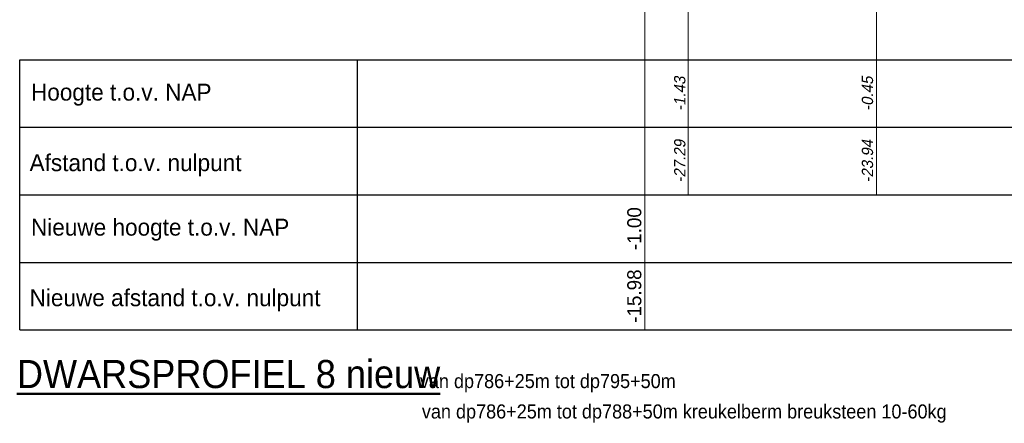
# Model space of a CAD drawing. Header units: metres. Extents: x 132 to 905, y -50 to 63.
# Tile 63 of 86: x 717 to 735, y -50 to -43. Entities that reach past the tile are written whole.
import ezdxf
from ezdxf.enums import TextEntityAlignment as Align

# ---------------------------------------------------------------- set-up
doc = ezdxf.new("R2010")
doc.units = ezdxf.units.M
doc.header["$LTSCALE"] = 0.1
for name, color, linetype, lineweight in [('DP-BS-Matenbalk_verlenglijnen', 253, 'Continuous', 0), ('DP-Matenbalk-omschrijving', 3, 'Continuous', 35), ('DP-Matenbalk_verlenglijnen_best', 253, 'Continuous', 0), ('DP-NW-Matenbalk_verlenglijnen', 135, 'Continuous', 0), ('TL-2.5 mm tekst_schaaldp', 7, 'Continuous', 25), ('TL-2.5mm Tekst', 7, 'Continuous', 25), ('TL-5.0mm Tekst', 4, 'Continuous', 50)]:
    doc.layers.add(name, color=color, linetype=linetype, lineweight=lineweight)
for name, color, linetype in [('DP-Matenbalk', 1, 'Continuous'), ('DP-Matenbalk_bestaandehoogten', 6, 'Continuous'), ('DP-Matenbalk_nwhoogten', 7, 'Continuous')]:
    doc.layers.add(name, color=color, linetype=linetype)
doc.styles.add('dp-besthgt', font='StagCAD.ttf', dxfattribs={"oblique": 10, "height": 0.2})
doc.styles.add('GM25mm', font='StagCAD.ttf', dxfattribs={"width": 0.96, "height": 2.5})
doc.styles.add('Ontwnota-dwp-Bruinissepolder tot Grevelingendam$0$dp-nwhgt', font='StagCAD.ttf', dxfattribs={"height": 0.25})
doc.styles.add('StagCAD', font='StagCAD.ttf')

# ---------------------------------------------------------------- blocks, each defined once
blk = doc.blocks.new('BSHO')
at = {"layer": 'DP-Matenbalk_bestaandehoogten', "style": 'dp-besthgt', "oblique": 10}
for tag, p in [('AFSTAND', (0.6, -0.013)), ('HOOGTE', (1.8, -0.013))]:
    blk.add_attdef(tag, text='', height=0.2, dxfattribs=at).set_placement(p, align=Align.BOTTOM_CENTER)
blk = doc.blocks.new('*U54')
at = {"layer": 'DP-Matenbalk'}
for p, q in [((0, -4.7), (6, -4.7)), ((0, -9.5), (0, -4.7)), ((6, -4.7), (6, -9.5)), ((6, -4.7), (42.306, -4.7)), ((0, -5.9), (6, -5.9)), ((6, -5.9), (42.306, -5.9)), ((0, -7.1), (6, -7.1)), ((6, -7.1), (42.306, -7.1)), ((0, -8.3), (6, -8.3)), ((6, -8.3), (42.306, -8.3)), ((0, -9.5), (6, -9.5)), ((6, -9.5), (42.306, -9.5))]:
    blk.add_line(p, q, dxfattribs=at)
at = {"layer": 'DP-Matenbalk-omschrijving', "style": 'StagCAD'}
for s, p in [('Hoogte t.o.v. NAP', (0.2, -5.425)), ('Afstand t.o.v. nulpunt', (0.175, -6.679)), ('Nieuwe hoogte t.o.v. NAP', (0.2, -7.825)), ('Nieuwe afstand t.o.v. nulpunt', (0.175, -9.079))]:
    blk.add_text(s, height=0.3, dxfattribs=at).set_placement(p)
at = {"layer": 'TL-2.5 mm tekst_schaaldp', "style": 'StagCAD', "width": 0.96}
blk.add_attdef('SCHAAL', (-0.05, -11.124), '', height=0.25, dxfattribs=at)
at = {"layer": 'TL-2.5mm Tekst', "lineweight": 35, "style": 'StagCAD', "width": 0.96}
blk.add_attdef('GEBIEDDWP', (7.116, -10.535), '', height=0.25, dxfattribs=at)
at = {"layer": 'TL-5.0mm Tekst', "style": 'StagCAD', "width": 0.96}
blk.add_attdef('OMSCHRIJVING', (-0.05, -10.535), '', height=0.5, dxfattribs=at)
blk = doc.blocks.new('dp793')
at = {"layer": 'DP-BS-Matenbalk_verlenglijnen'}
for p, q in [((15.164, -24.455), (15.164, -31.1)), ((11.814, -25.429), (11.814, -31.1))]:
    blk.add_line(p, q, dxfattribs=at)
at = {"layer": 'DP-Matenbalk_bestaandehoogten'}
for points in [[(11.823, -28.7, 0), (11.823, -28.7, 0)], [(15.164, -28.7, 0), (15.164, -28.7, 0)], [(11.823, -29.9, 0), (11.823, -29.9, 0)], [(15.164, -29.9, 0), (15.164, -29.9, 0)]]:
    blk.add_polyline3d(points, dxfattribs=at)
at = {"layer": 'DP-Matenbalk'}
ref = blk.add_blockref('*U54', (-0.07, -24), dxfattribs=at)
ref.add_attrib('OMSCHRIJVING', '%%uDWARSPROFIEL 8 nieuw', (-0.12, -34.535), dxfattribs={"layer": 'TL-5.0mm Tekst', "height": 0.5, "style": 'StagCAD', "width": 0.96})
ref.add_attrib('GEBIEDDWP', 'van dp786+25m tot dp795+50m', (7.045, -34.535), dxfattribs={"layer": 'TL-2.5mm Tekst', "lineweight": 35, "height": 0.25, "style": 'StagCAD', "width": 0.96})
at = {"layer": 'DP-Matenbalk_verlenglijnen_best', "rotation": 90}
blk.add_blockref('BSHO', (11.814, -31.1), dxfattribs=at).add_auto_attribs({'AFSTAND': '-27.29', 'HOOGTE': '-1.43'})
at = {"layer": 'DP-Matenbalk_bestaandehoogten', "style": 'dp-besthgt', "oblique": 10}
for s, p in [('-0.45', (15.164, -29.3)), ('-23.94', (15.164, -30.5))]:
    blk.add_text(s, height=0.2, rotation=90, dxfattribs=at).set_placement(p, align=Align.BOTTOM_CENTER)
blk = doc.blocks.new('Ontwnota-dwp-Bruinissepolder tot Grevelingendam$0$NWHO')
at = {"layer": 'DP-Matenbalk_nwhoogten', "style": 'Ontwnota-dwp-Bruinissepolder tot Grevelingendam$0$dp-nwhgt'}
for tag, p in [('AFSTAND', (0.6, -0.013)), ('HOOGTE', (1.8, -0.013))]:
    blk.add_attdef(tag, text='', height=0.25, dxfattribs=at).set_placement(p, align=Align.BOTTOM_CENTER)

msp = doc.modelspace()

# ---------------------------------------------------------------- linework, layer by layer
at = {"layer": 'DP-NW-Matenbalk_verlenglijnen'}
msp.add_line((728.514, -39.834), (728.514, -48.334), dxfattribs=at)

# ---------------------------------------------------------------- block references
msp.add_blockref('dp793', (717.469, -14.834))
at = {"layer": 'DP-Matenbalk_nwhoogten', "rotation": 90}
msp.add_blockref('Ontwnota-dwp-Bruinissepolder tot Grevelingendam$0$NWHO', (728.514, -48.334), dxfattribs=at).add_auto_attribs({'AFSTAND': '-15.98', 'HOOGTE': '-1.00'})

# ---------------------------------------------------------------- texts
at = {"layer": 'TL-2.5mm Tekst', "insert": (724.55, -49.659), "char_height": 0.25, "attachment_point": 1, "style": 'GM25mm'}
msp.add_mtext_dynamic_manual_height_columns('van dp786+25m tot dp788+50m kreukelberm breuksteen 10-60kg', width=23.07859, gutter_width=12.5, heights=[0], dxfattribs=at)

doc.saveas('drawing.dxf')
